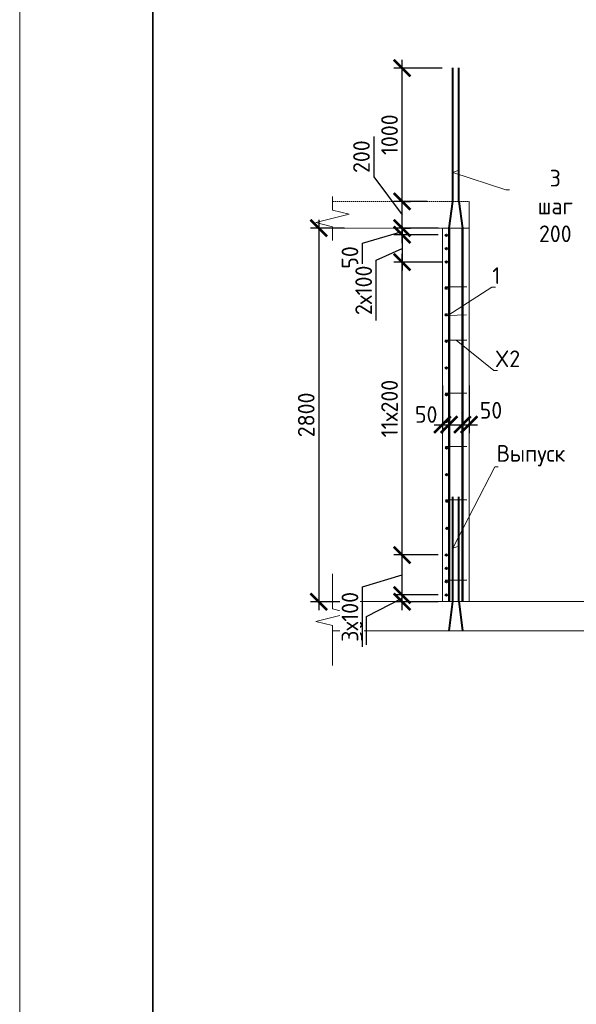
# Model space of a CAD drawing. Header units: millimetres. Extents: x 247266 to 730847, y -636031 to 10052.
# Tile 225 of 256: x 526995 to 535345, y -194401 to -179641. Entities that reach past the tile are written whole.
import ezdxf
from ezdxf import colors
from ezdxf.entities.mleader import LeaderData, LeaderLine
from ezdxf.math import Vec2, Vec3

# ---------------------------------------------------------------- set-up
doc = ezdxf.new("R2010")
doc.units = ezdxf.units.MM
doc.linetypes.add('01 Штриховая _4 мм_', pattern=[6, 3.5, -2.5])
for name, color, linetype, lineweight in [('AF_Perekritie', 7, 'Continuous', 18), ('AF_Stena', 7, 'Continuous', 18), ('KR_Fundament', 7, 'Continuous', 18), ('Арм_шпильки', 7, 'Continuous', 18), ('Армирование', 7, 'Continuous', 40), ('АрмСтер', 7, 'Continuous', 50), ('подоснова', 7, 'Continuous', 5), ('ТОНКИЕ', 7, 'Continuous', 9)]:
    doc.layers.add(name, color=color, linetype=linetype, lineweight=lineweight)
doc.layers.add('РАЗМЕРЫ', color=7, linetype='Continuous')
doc.layers.add('ТОЛСТЫЕ_ОСНОВНЫЕ', color=7, linetype='Continuous')
doc.styles.add('GOST-2.304_Type-B', font='GOST_Common.ttf')
doc.dimstyles.new('мой 25', dxfattribs={"dimscale": 100, "dimtxt": 2.5, "dimasz": 2.5, "dimexe": 1.25, "dimexo": 0.625, "dimtad": 1, "dimdec": 0, "dimlfac": 0.5, "dimtxsty": 'GOST-2.304_Type-B', "dimblk": 'ARCHTICK', "dimcen": 2.5, "dimdle": 1.25, "dimaunit": 1, "dimadec": 1, "dimazin": 2, "dimtfac": 1, "dimtdec": 0, "dimtmove": 1, "dimatfit": 3, "dimfxl": 6, "dimfxlon": 1, "dimtfill": 1, "dimlwd": -1, "dimlwe": -1, "dimarcsym": 0})

# ---------------------------------------------------------------- blocks, each defined once
blk = doc.blocks.new('*U3683')
at = {"layer": 'ТОЛСТЫЕ_ОСНОВНЫЕ', "lineweight": 35}
blk.add_lwpolyline([(20, 5), (836, 5), (836, 589), (20, 589)], close=True, dxfattribs=at)
at = {"layer": 'ТОНКИЕ'}
blk.add_lwpolyline([(0, 0), (841, 0), (841, 594), (0, 594)], close=True, dxfattribs=at)
blk = doc.blocks.new('_None')
blk = doc.blocks.new('_ArchTick')
at = {"color": 0, "linetype": 'ByBlock', "const_width": 0.15}
blk.add_lwpolyline([(-0.5, -0.5), (0.5, 0.5)], dxfattribs=at)
blk = doc.blocks.new('*D289')
at = {"layer": 'DEFPOINTS', "color": 0, "ltscale": 100}
for p in [(532694, -182365), (532731, -182365), (532694, -182765)]:
    blk.add_point(p, dxfattribs=at)
at = {"layer": 'РАЗМЕРЫ', "color": 0, "linetype": 'Continuous'}
for p, q in [((532309, -181394), (532309, -181994)), ((532309, -181994), (532731, -182565)), ((532731, -182890), (532731, -182240)), ((532757, -182365), (532856, -182365)), ((532756, -182765), (532856, -182765))]:
    blk.add_line(p, q, dxfattribs=at)
at = {"layer": 'РАЗМЕРЫ', "color": 0, "ltscale": 100, "xscale": 250, "yscale": 250, "zscale": 250}
for p, rotation in [((532731, -182365), 90), ((532731, -182765), 270)]:
    blk.add_blockref('_ArchTick', p, dxfattribs=dict(at, rotation=rotation))
at = {"layer": 'РАЗМЕРЫ', "color": 0, "lineweight": 0, "ltscale": 100, "insert": (532122, -181694), "char_height": 250, "attachment_point": 5, "rotation": 90, "style": 'GOST-2.304_Type-B', "bg_fill": 3, "box_fill_scale": 1.1, "bg_fill_color": 256, "bg_fill_true_color": 13158600, "bg_fill_transparency": 0}
blk.add_mtext('200', dxfattribs=at)
blk = doc.blocks.new('*D290')
at = {"layer": 'DEFPOINTS', "color": 0, "ltscale": 100}
for p in [(533336, -185062), (533436, -185062), (533436, -185712)]:
    blk.add_point(p, dxfattribs=at)
at = {"layer": 'РАЗМЕРЫ', "color": 0, "linetype": 'Continuous'}
for p, q in [((533336, -185124), (533336, -185837)), ((533436, -185124), (533436, -185837)), ((533211, -185712), (533561, -185712))]:
    blk.add_line(p, q, dxfattribs=at)
at = {"layer": 'РАЗМЕРЫ', "color": 0, "ltscale": 100, "xscale": 250, "yscale": 250, "zscale": 250}
blk.add_blockref('_ArchTick', (533336, -185712), dxfattribs=at)
at = {"layer": 'РАЗМЕРЫ', "color": 0, "ltscale": 100, "xscale": 250, "yscale": 250, "zscale": 250, "rotation": 180}
blk.add_blockref('_ArchTick', (533436, -185712), dxfattribs=at)
at = {"layer": 'РАЗМЕРЫ', "color": 0, "lineweight": 0, "ltscale": 100, "insert": (533093, -185559), "char_height": 250, "attachment_point": 5, "style": 'GOST-2.304_Type-B', "bg_fill": 3, "box_fill_scale": 1.1, "bg_fill_color": 256, "bg_fill_true_color": 13158600, "bg_fill_transparency": 0}
blk.add_mtext('50', dxfattribs=at)
blk = doc.blocks.new('*D291')
at = {"layer": 'DEFPOINTS', "color": 0, "ltscale": 100}
for p in [(533636, -185062), (533736, -185062), (533736, -185712)]:
    blk.add_point(p, dxfattribs=at)
at = {"layer": 'РАЗМЕРЫ', "color": 0, "linetype": 'Continuous'}
for p, q in [((533636, -185124), (533636, -185837)), ((533736, -185124), (533736, -185837)), ((533511, -185712), (533861, -185712))]:
    blk.add_line(p, q, dxfattribs=at)
at = {"layer": 'РАЗМЕРЫ', "color": 0, "ltscale": 100, "xscale": 250, "yscale": 250, "zscale": 250}
blk.add_blockref('_ArchTick', (533636, -185712), dxfattribs=at)
at = {"layer": 'РАЗМЕРЫ', "color": 0, "ltscale": 100, "xscale": 250, "yscale": 250, "zscale": 250, "rotation": 180}
blk.add_blockref('_ArchTick', (533736, -185712), dxfattribs=at)
at = {"layer": 'РАЗМЕРЫ', "color": 0, "lineweight": 0, "ltscale": 100, "insert": (534065, -185496), "char_height": 250, "attachment_point": 5, "style": 'GOST-2.304_Type-B', "bg_fill": 3, "box_fill_scale": 1.1, "bg_fill_color": 256, "bg_fill_true_color": 13158600, "bg_fill_transparency": 0}
blk.add_mtext('50', dxfattribs=at)
blk = doc.blocks.new('*D292')
at = {"layer": 'DEFPOINTS', "color": 0, "ltscale": 100}
for p in [(531927, -182765), (531481, -188365), (533800, -188365)]:
    blk.add_point(p, dxfattribs=at)
at = {"layer": 'РАЗМЕРЫ', "color": 0, "linetype": 'Continuous'}
for p, q in [((531481, -182640), (531481, -188490)), ((531864, -182765), (531356, -182765)), ((532081, -188365), (531356, -188365))]:
    blk.add_line(p, q, dxfattribs=at)
at = {"layer": 'РАЗМЕРЫ', "color": 0, "ltscale": 100, "xscale": 250, "yscale": 250, "zscale": 250}
for p, rotation in [((531481, -182765), 90), ((531481, -188365), 270)]:
    blk.add_blockref('_ArchTick', p, dxfattribs=dict(at, rotation=rotation))
at = {"layer": 'РАЗМЕРЫ', "color": 0, "lineweight": 0, "ltscale": 100, "insert": (531293, -185565), "char_height": 250, "attachment_point": 5, "rotation": 90, "style": 'GOST-2.304_Type-B', "bg_fill": 3, "box_fill_scale": 1.1, "bg_fill_color": 256, "bg_fill_true_color": 13158600, "bg_fill_transparency": 0}
blk.add_mtext('2800', dxfattribs=at)
blk = doc.blocks.new('*D293')
at = {"layer": 'DEFPOINTS', "color": 0, "ltscale": 100}
for p in [(532694, -182365), (532731, -182365), (532694, -182765)]:
    blk.add_point(p, dxfattribs=at)
at = {"layer": 'РАЗМЕРЫ', "color": 0, "linetype": 'Continuous'}
for p, q in [((532309, -181394), (532309, -181994)), ((532309, -181994), (532731, -182565)), ((532731, -182890), (532731, -182240)), ((532757, -182365), (532856, -182365)), ((532756, -182765), (532856, -182765))]:
    blk.add_line(p, q, dxfattribs=at)
at = {"layer": 'РАЗМЕРЫ', "color": 0, "ltscale": 100, "xscale": 250, "yscale": 250, "zscale": 250}
for p, rotation in [((532731, -182365), 90), ((532731, -182765), 270)]:
    blk.add_blockref('_ArchTick', p, dxfattribs=dict(at, rotation=rotation))
at = {"layer": 'РАЗМЕРЫ', "color": 0, "lineweight": 0, "ltscale": 100, "insert": (532122, -181694), "char_height": 250, "attachment_point": 5, "rotation": 90, "style": 'GOST-2.304_Type-B', "bg_fill": 3, "box_fill_scale": 1.1, "bg_fill_color": 256, "bg_fill_true_color": 13158600, "bg_fill_transparency": 0}
blk.add_mtext('200', dxfattribs=at)
blk = doc.blocks.new('*D294')
at = {"layer": 'DEFPOINTS', "color": 0, "ltscale": 100}
for p in [(532731, -188265), (533336, -188265), (533336, -188365)]:
    blk.add_point(p, dxfattribs=at)
at = {"layer": 'РАЗМЕРЫ', "color": 0, "linetype": 'Continuous'}
for p, q in [((532731, -188490), (532731, -188140)), ((532200, -188588), (532731, -188315)), ((533273, -188265), (532606, -188265)), ((533273, -188365), (532606, -188365)), ((532200, -189013), (532200, -188588))]:
    blk.add_line(p, q, dxfattribs=at)
at = {"layer": 'РАЗМЕРЫ', "color": 0, "ltscale": 100, "xscale": 250, "yscale": 250, "zscale": 250}
for p, rotation in [((532731, -188265), 270), ((532731, -188365), 90)]:
    blk.add_blockref('_ArchTick', p, dxfattribs=dict(at, rotation=rotation))
at = {"layer": 'РАЗМЕРЫ', "color": 0, "lineweight": 0, "ltscale": 100, "insert": (532012, -188801), "char_height": 250, "attachment_point": 5, "rotation": 90, "style": 'GOST-2.304_Type-B', "bg_fill": 3, "box_fill_scale": 1.1, "bg_fill_color": 256, "bg_fill_true_color": 13158600, "bg_fill_transparency": 0}
blk.add_mtext('50', dxfattribs=at)
blk = doc.blocks.new('*D295')
at = {"layer": 'DEFPOINTS', "color": 0, "ltscale": 100}
for p in [(532731, -187665), (533336, -187665), (533237, -188265)]:
    blk.add_point(p, dxfattribs=at)
at = {"layer": 'РАЗМЕРЫ', "color": 0, "linetype": 'Continuous'}
for p, q in [((532731, -188390), (532731, -187540)), ((533273, -187665), (532606, -187665)), ((532137, -188143), (532731, -187965)), ((532137, -189044), (532137, -188143)), ((533174, -188265), (532606, -188265))]:
    blk.add_line(p, q, dxfattribs=at)
at = {"layer": 'РАЗМЕРЫ', "color": 0, "ltscale": 100, "xscale": 250, "yscale": 250, "zscale": 250}
for p, rotation in [((532731, -187665), 90), ((532731, -188265), 270)]:
    blk.add_blockref('_ArchTick', p, dxfattribs=dict(at, rotation=rotation))
at = {"layer": 'РАЗМЕРЫ', "color": 0, "lineweight": 0, "ltscale": 100, "insert": (531949, -188593), "char_height": 250, "attachment_point": 5, "rotation": 90, "style": 'GOST-2.304_Type-B', "bg_fill": 3, "box_fill_scale": 1.1, "bg_fill_color": 256, "bg_fill_true_color": 13158600, "bg_fill_transparency": 0}
blk.add_mtext('3х100', dxfattribs=at)
blk = doc.blocks.new('*D296')
at = {"layer": 'DEFPOINTS', "color": 0, "ltscale": 100}
for p in [(532731, -183275), (533396, -183275), (533305, -187665)]:
    blk.add_point(p, dxfattribs=at)
at = {"layer": 'РАЗМЕРЫ', "color": 0, "linetype": 'Continuous'}
for p, q in [((532731, -187790), (532731, -183150)), ((533331, -183275), (532606, -183275)), ((533243, -187665), (532606, -187665))]:
    blk.add_line(p, q, dxfattribs=at)
at = {"layer": 'РАЗМЕРЫ', "color": 0, "ltscale": 100, "xscale": 250, "yscale": 250, "zscale": 250}
for p, rotation in [((532731, -183275), 90), ((532731, -187665), 270)]:
    blk.add_blockref('_ArchTick', p, dxfattribs=dict(at, rotation=rotation))
at = {"layer": 'РАЗМЕРЫ', "color": 0, "lineweight": 0, "ltscale": 100, "insert": (532543, -185470), "char_height": 250, "attachment_point": 5, "rotation": 90, "style": 'GOST-2.304_Type-B', "bg_fill": 3, "box_fill_scale": 1.1, "bg_fill_color": 256, "bg_fill_true_color": 13158600, "bg_fill_transparency": 0}
blk.add_mtext('11х200', dxfattribs=at)
blk = doc.blocks.new('*D297')
at = {"layer": 'DEFPOINTS', "color": 0, "ltscale": 100}
for p in [(532731, -182765), (533336, -182765), (533336, -182865)]:
    blk.add_point(p, dxfattribs=at)
at = {"layer": 'РАЗМЕРЫ', "color": 0, "linetype": 'Continuous'}
for p, q in [((532731, -182990), (532731, -182640)), ((532137, -182993), (532731, -182815)), ((533273, -182765), (532606, -182765)), ((533273, -182865), (532606, -182865)), ((532137, -183418), (532137, -182993))]:
    blk.add_line(p, q, dxfattribs=at)
at = {"layer": 'РАЗМЕРЫ', "color": 0, "ltscale": 100, "xscale": 250, "yscale": 250, "zscale": 250}
for p, rotation in [((532731, -182765), 270), ((532731, -182865), 90)]:
    blk.add_blockref('_ArchTick', p, dxfattribs=dict(at, rotation=rotation))
at = {"layer": 'РАЗМЕРЫ', "color": 0, "lineweight": 0, "ltscale": 100, "insert": (531949, -183205), "char_height": 250, "attachment_point": 5, "rotation": 90, "style": 'GOST-2.304_Type-B', "bg_fill": 3, "box_fill_scale": 1.1, "bg_fill_color": 256, "bg_fill_true_color": 13158600, "bg_fill_transparency": 0}
blk.add_mtext('50', dxfattribs=at)
blk = doc.blocks.new('*D298')
at = {"layer": 'DEFPOINTS', "color": 0, "ltscale": 100}
for p in [(533336, -182865), (532731, -183275), (533023, -183275)]:
    blk.add_point(p, dxfattribs=at)
at = {"layer": 'РАЗМЕРЫ', "color": 0, "linetype": 'Continuous'}
for p, q in [((533273, -182865), (532606, -182865)), ((532731, -182740), (532731, -183400)), ((532342, -183248), (532731, -183070)), ((532342, -184149), (532342, -183248)), ((532961, -183275), (532606, -183275))]:
    blk.add_line(p, q, dxfattribs=at)
at = {"layer": 'РАЗМЕРЫ', "color": 0, "ltscale": 100, "xscale": 250, "yscale": 250, "zscale": 250}
for p, rotation in [((532731, -182865), 90), ((532731, -183275), 270)]:
    blk.add_blockref('_ArchTick', p, dxfattribs=dict(at, rotation=rotation))
at = {"layer": 'РАЗМЕРЫ', "color": 0, "lineweight": 0, "ltscale": 100, "insert": (532155, -183698), "char_height": 250, "attachment_point": 5, "rotation": 90, "style": 'GOST-2.304_Type-B', "bg_fill": 3, "box_fill_scale": 1.1, "bg_fill_color": 256, "bg_fill_true_color": 13158600, "bg_fill_transparency": 0}
blk.add_mtext('2х100', dxfattribs=at)
blk = doc.blocks.new('*D299')
at = {"layer": 'DEFPOINTS', "color": 0, "ltscale": 100}
for p in [(532731, -180365), (533491, -180365), (533169, -182365)]:
    blk.add_point(p, dxfattribs=at)
at = {"layer": 'РАЗМЕРЫ', "color": 0, "linetype": 'Continuous'}
for p, q in [((533331, -180365), (532606, -180365)), ((532731, -182490), (532731, -180240)), ((533107, -182365), (532606, -182365))]:
    blk.add_line(p, q, dxfattribs=at)
at = {"layer": 'РАЗМЕРЫ', "color": 0, "ltscale": 100, "xscale": 250, "yscale": 250, "zscale": 250}
for p, rotation in [((532731, -180365), 90), ((532731, -182365), 270)]:
    blk.add_blockref('_ArchTick', p, dxfattribs=dict(at, rotation=rotation))
at = {"layer": 'РАЗМЕРЫ', "color": 0, "lineweight": 0, "ltscale": 100, "insert": (532543, -181365), "char_height": 250, "attachment_point": 5, "rotation": 90, "style": 'GOST-2.304_Type-B', "bg_fill": 3, "box_fill_scale": 1.1, "bg_fill_color": 256, "bg_fill_true_color": 13158600, "bg_fill_transparency": 0}
blk.add_mtext('1000', dxfattribs=at)

msp = doc.modelspace()

# ---------------------------------------------------------------- linework, layer by layer
at = {"layer": 'AF_Perekritie', "linetype": '01 Штриховая _4 мм_', "lineweight": 9}
for p, q in [((533735.63, -182364.52), (531687.05, -182364.52)), ((531687.05, -182764.52), (533735.63, -182764.52))]:
    msp.add_line(p, q, dxfattribs=at)
at = {"layer": 'AF_Stena', "lineweight": 20}
for p, q in [((533335.63, -182764.52), (533335.63, -188364.52)), ((533735.63, -182764.52), (533335.63, -182764.52)), ((533735.63, -188364.52), (533735.63, -182764.52))]:
    msp.add_line(p, q, dxfattribs=at)
for points in [[(531687.05, -182439.52), (531687.05, -182289.52)], [(531937.05, -182557.02), (531437.05, -182682.02)], [(531687.05, -182439.52), (531687.05, -182494.52)], [(531687.05, -182494.52), (531937.05, -182557.02)], [(531437.05, -182682.02), (531687.05, -182744.52)], [(531687.05, -182744.52), (531687.05, -182799.52)], [(531687.05, -182799.52), (531687.05, -182949.52)], [(531687.05, -188417.85), (531687.05, -187945.99)], [(531687.05, -188417.85), (531687.05, -188472.85)], [(531687.05, -188472.85), (531937.05, -188535.35)], [(531937.05, -188535.35), (531437.05, -188660.35)], [(531437.05, -188660.35), (531687.05, -188722.85)], [(531687.05, -188722.85), (531687.05, -188777.85)], [(531687.05, -188777.85), (531687.05, -189321.96)]]:
    msp.add_lwpolyline(points, dxfattribs=at)
at = {"layer": 'KR_Fundament', "lineweight": 9}
for p, q in [((535603.45, -188364.52), (531687.05, -188364.52)), ((531687.05, -188800.37), (535603.45, -188800.37))]:
    msp.add_line(p, q, dxfattribs=at)
at = {"layer": 'Арм_шпильки'}
msp.add_line((533375.63, -183644.67), (533705.14, -183644.67), dxfattribs=at)
at = {"layer": 'Армирование', "ltscale": 100}
for p, q in [((533490.92, -182364.52), (533490.92, -180364.52)), ((533581.64, -182364.52), (533581.64, -180364.52)), ((533490.62, -188364.52), (533490.92, -186791.38)), ((533581.34, -188364.52), (533581.64, -186791.38))]:
    msp.add_line(p, q, dxfattribs=at)
for centre in [(533395.63, -183664.67), (533395.63, -184064.67)]:
    msp.add_circle(centre, 12, dxfattribs=at)
at = {"layer": 'АрмСтер', "ltscale": 15}
for p, q in [((533436.91, -188364.52), (533436.91, -182764.52)), ((533635.33, -188364.52), (533635.33, -182764.52))]:
    msp.add_line(p, q, dxfattribs=at)

# ---------------------------------------------------------------- block references
at = {"xscale": 100, "yscale": 100, "zscale": 100}
msp.add_blockref('*U3683', (526994.57, -209161.15, 3100), dxfattribs=at)

# ---------------------------------------------------------------- leaders
at = {"layer": 'подоснова'}
ml = msp.add_multileader_mtext('Standard', dxfattribs=at)
ml.set_content('3 шаг 200', color=256, style='GOST-2.304_Type-B')
ml.set_leader_properties(color=256, linetype='ByLayer', lineweight=15)
ml.set_arrow_properties(name='NONE')
ml.build(insert=Vec2(0, 0))
ml.multileader.update_dxf_attribs({"text_left_attachment_type": 6, "text_right_attachment_type": 6, "dogleg_length": 10, "arrow_head_size": 18})
ctx = ml.context
ctx.base_point, ctx.char_height, ctx.arrow_head_size, ctx.landing_gap_size, ctx.plane_origin = Vec3(534299.22, -182191.63), 250, 18, 20, Vec3(533082.33, -180879.08)
ctx.left_attachment, ctx.right_attachment, ctx.text_align_type = 6, 6, 1
notes = []
notes.append((ctx, [(0, (1, 1, 0), (534288.61, -182191.88), (1, 0), 10, [(1, [(533581.64, -181895.6), (533490.92, -181933.44)], 0, [])])]))
ctx.mtext.insert, ctx.mtext.width, ctx.mtext.alignment, ctx.mtext.flow_direction = Vec3(535029.83, -181891.63), 22.8978, 2, 5
ml = msp.add_multileader_mtext('Standard', dxfattribs=at)
ml.set_content('1 ', color=256, style='GOST-2.304_Type-B')
ml.set_leader_properties(color=256, linetype='ByLayer', lineweight=15)
ml.set_arrow_properties(name='NONE')
ml.build(insert=Vec2(0, 0))
ml.multileader.update_dxf_attribs({"text_left_attachment_type": 6, "text_right_attachment_type": 6, "dogleg_length": 10, "arrow_head_size": 18})
ctx = ml.context
ctx.base_point, ctx.char_height, ctx.arrow_head_size, ctx.landing_gap_size, ctx.plane_origin = Vec3(534087.68, -183652.07), 250, 18, 20, Vec3(533093.17, -183211.79)
ctx.left_attachment, ctx.right_attachment, ctx.text_align_type = 6, 6, 1
notes.append((ctx, [(0, (1, 1, 0), (534077.65, -183652.07), (1, 0), 10, [(1, [(533699.63, -184064.67), (533415.78, -184074.05)], 0, [])])]))
ctx.mtext.insert, ctx.mtext.width, ctx.mtext.alignment, ctx.mtext.flow_direction = Vec3(534145.18, -183352.07), 22.8978, 2, 5
ml = msp.add_multileader_mtext('Standard', dxfattribs=at)
ml.set_content('Выпуск', color=256, style='GOST-2.304_Type-B')
ml.set_leader_properties(color=256, linetype='ByLayer', lineweight=15)
ml.set_arrow_properties(name='NONE')
ml.build(insert=Vec2(0, 0))
ml.multileader.update_dxf_attribs({"text_left_attachment_type": 6, "text_right_attachment_type": 6, "dogleg_length": 10, "arrow_head_size": 18})
ctx = ml.context
ctx.base_point, ctx.char_height, ctx.arrow_head_size, ctx.landing_gap_size, ctx.plane_origin = Vec3(534131.92, -186342.1), 250, 18, 20, Vec3(532974.91, -186323.97)
ctx.left_attachment, ctx.right_attachment, ctx.text_align_type = 6, 6, 1
notes.append((ctx, [(0, (1, 1, 0), (534121.41, -186342.42), (1, 0), 10, [(1, [(533581.5, -187534.33), (533490.65, -187561.87)], 0, [])])]))
ctx.mtext.insert, ctx.mtext.width, ctx.mtext.alignment, ctx.mtext.flow_direction = Vec3(534664.42, -186017.1), 22.8978, 2, 5
for ctx, leaders in notes:
    for number, flags, end, landing, length, lines in leaders:
        leader = LeaderData()
        leader.index, (leader.has_last_leader_line, leader.has_dogleg_vector, leader.attachment_direction) = number, flags
        leader.last_leader_point, leader.dogleg_vector, leader.dogleg_length = Vec3(end), Vec3(landing), length
        for number, points, colour, breaks in lines:
            line = LeaderLine()
            line.index, line.vertices, line.color, line.breaks = number, Vec3.list(points), colors.encode_raw_color(colour), breaks
            leader.lines.append(line)
        ctx.leaders.append(leader)

# ---------------------------------------------------------------- next in the draw order: dimensions: what is measured, and where the dimension line sits
at = {"layer": 'РАЗМЕРЫ', "lineweight": 0}
dim = msp.add_linear_dim(base=(532730.91, -182364.52), p1=(532693.91, -182764.52), p2=(532694.15, -182364.52), angle=90, dimstyle='мой 25', dxfattribs=at)
dim.commit()
dim.dimension.update_dxf_attribs({"geometry": '*D289', "text_midpoint": (532309.44, -181931.79), "dimtype": 160})
dim = msp.add_linear_dim(base=(533435.59, -185712.1), p1=(533335.63, -185061.93), p2=(533435.59, -185061.93), dimstyle='мой 25', dxfattribs=at)
dim.commit()
dim.dimension.update_dxf_attribs({"geometry": '*D290', "text_midpoint": (533093, -185746.68), "dimtype": 160})

# ---------------------------------------------------------------- next in the draw order: dimensions: what is measured, and where the dimension line sits
dim = msp.add_linear_dim(base=(533735.63, -185712.1), p1=(533635.59, -185061.93), p2=(533735.63, -185061.93), dimstyle='мой 25', dxfattribs=at)
dim.commit()
dim.dimension.update_dxf_attribs({"geometry": '*D291', "text_midpoint": (534065.24, -185684.09), "dimtype": 160})

# ---------------------------------------------------------------- next in the draw order: dimensions: what is measured, and where the dimension line sits
dim = msp.add_linear_dim(base=(531481.07, -188364.52), p1=(531926.59, -182764.52), p2=(533799.86, -188364.52), angle=90, dimstyle='мой 25', dxfattribs=at)
dim.commit()
dim.dimension.update_dxf_attribs({"geometry": '*D292', "text_midpoint": (531293.45, -185564.52)})

# ---------------------------------------------------------------- next in the draw order: linework, layer by layer
at = {"layer": 'AF_Stena', "lineweight": 20}
msp.add_line((533735.63, -182764.52), (533735.63, -182365.54), dxfattribs=at)
at = {"layer": 'Арм_шпильки'}
for p, q in [((533375.63, -184443), (533705.14, -184443)), ((533378.31, -185241.33), (533705.14, -185241.33)), ((533380.98, -186039.65), (533705.14, -186039.65)), ((533383.66, -186837.98), (533705.14, -186837.98)), ((533375.63, -188044.52), (533705.14, -188044.52))]:
    msp.add_line(p, q, dxfattribs=at)
at = {"layer": 'Армирование', "ltscale": 100}
for p, q in [((533436.91, -182766.95), (533490.92, -182364.52)), ((533581.64, -182364.52), (533635.63, -182766.95)), ((533436.91, -188800.37), (533490.62, -188364.52)), ((533581.34, -188364.52), (533635.33, -188799.08))]:
    msp.add_line(p, q, dxfattribs=at)
for centre in [(533395.63, -184463), (533395.63, -184863), (533398.31, -185261.33), (533398.31, -185661.33), (533400.98, -186059.65), (533400.98, -186459.65), (533403.66, -186857.98), (533403.66, -187264.98)]:
    msp.add_circle(centre, 12, dxfattribs=at)

# ---------------------------------------------------------------- next in the draw order: dimensions: what is measured, and where the dimension line sits
at = {"layer": 'РАЗМЕРЫ', "lineweight": 0}
for base, p1, p2, picture, middle in [((532730.91, -182364.52), (532693.91, -182764.52), (532694.15, -182364.52), '*D293', (532309.44, -181931.79)), ((532730.91, -188264.67), (533335.63, -188364.52), (533335.63, -188264.67), '*D294', (532199.66, -188650.4))]:
    dim = msp.add_linear_dim(base=base, p1=p1, p2=p2, angle=90, dimstyle='мой 25', dxfattribs=at)
    dim.commit()
    dim.dimension.update_dxf_attribs({"geometry": picture, "text_midpoint": middle, "dimtype": 160})

# ---------------------------------------------------------------- next in the draw order: leaders
at = {"layer": 'подоснова'}
ml = msp.add_multileader_mtext('Standard', dxfattribs=at)
ml.set_content('X2', color=256, style='GOST-2.304_Type-B')
ml.set_leader_properties(color=256, linetype='ByLayer', lineweight=15)
ml.set_arrow_properties(name='NONE')
ml.build(insert=Vec2(0, 0))
ml.multileader.update_dxf_attribs({"text_left_attachment_type": 6, "text_right_attachment_type": 6, "dogleg_length": 10, "arrow_head_size": 18})
ctx = ml.context
ctx.base_point, ctx.char_height, ctx.arrow_head_size, ctx.landing_gap_size, ctx.plane_origin = Vec3(534118.68, -184899.1), 250, 18, 20, Vec3(533124.16, -183752.96)
ctx.left_attachment, ctx.right_attachment, ctx.text_align_type = 6, 6, 1
notes = []
notes.append((ctx, [(0, (1, 1, 0), (534108.5, -184899.35), (1, 0), 10, [(0, [(533540.38, -184443)], 0, [])])]))
ctx.mtext.insert, ctx.mtext.width, ctx.mtext.alignment, ctx.mtext.flow_direction = Vec3(534313.68, -184599.1), 22.8978, 2, 5
for ctx, leaders in notes:
    for number, flags, end, landing, length, lines in leaders:
        leader = LeaderData()
        leader.index, (leader.has_last_leader_line, leader.has_dogleg_vector, leader.attachment_direction) = number, flags
        leader.last_leader_point, leader.dogleg_vector, leader.dogleg_length = Vec3(end), Vec3(landing), length
        for number, points, colour, breaks in lines:
            line = LeaderLine()
            line.index, line.vertices, line.color, line.breaks = number, Vec3.list(points), colors.encode_raw_color(colour), breaks
            leader.lines.append(line)
        ctx.leaders.append(leader)

# ---------------------------------------------------------------- next in the draw order: dimensions: what is measured, and where the dimension line sits
at = {"layer": 'РАЗМЕРЫ', "lineweight": 0}
dim = msp.add_linear_dim(base=(532730.91, -180364.52), p1=(533169.09, -182364.52), p2=(533490.92, -180364.52), angle=90, dimstyle='мой 25', dxfattribs=at)
dim.commit()
dim.dimension.update_dxf_attribs({"geometry": '*D299', "text_midpoint": (532543.29, -181364.52)})
dim = msp.add_linear_dim(base=(532730.91, -187664.67), p1=(533236.63, -188264.67), p2=(533335.63, -187664.67), angle=90, text='3х100', dimstyle='мой 25', dxfattribs=at)
dim.commit()
dim.dimension.update_dxf_attribs({"geometry": '*D295', "text_midpoint": (531949.16, -188205.41)})

# ---------------------------------------------------------------- next in the draw order: linework, layer by layer
at = {"layer": 'Армирование', "ltscale": 100}
for centre in [(533395.63, -188064.52), (533395.63, -188264.52)]:
    msp.add_circle(centre, 12, dxfattribs=at)

# ---------------------------------------------------------------- next in the draw order: dimensions: what is measured, and where the dimension line sits
at = {"layer": 'РАЗМЕРЫ', "lineweight": 0}
dim = msp.add_linear_dim(base=(532730.91, -183274.52), p1=(533305.01, -187664.67), p2=(533395.63, -183274.52), angle=90, text='11х200', dimstyle='мой 25', dxfattribs=at)
dim.commit()
dim.dimension.update_dxf_attribs({"geometry": '*D296', "text_midpoint": (532543.29, -185469.59)})

# ---------------------------------------------------------------- next in the draw order: linework, layer by layer
at = {"layer": 'Армирование', "ltscale": 100}
for centre in [(533395.63, -187664.52), (533395.63, -187864.52)]:
    msp.add_circle(centre, 12, dxfattribs=at)

# ---------------------------------------------------------------- next in the draw order: dimensions: what is measured, and where the dimension line sits
at = {"layer": 'РАЗМЕРЫ', "lineweight": 0}
dim = msp.add_linear_dim(base=(532730.91, -182764.52), p1=(533335.63, -182864.67), p2=(533335.63, -182764.52), angle=90, dimstyle='мой 25', dxfattribs=at)
dim.commit()
dim.dimension.update_dxf_attribs({"geometry": '*D297', "text_midpoint": (531949.16, -183055.33)})

# ---------------------------------------------------------------- next in the draw order: linework, layer by layer
at = {"layer": 'Армирование', "ltscale": 100}
for centre in [(533395.63, -182874.52), (533395.63, -183074.52), (533395.63, -183274.52)]:
    msp.add_circle(centre, 12, dxfattribs=at)

# ---------------------------------------------------------------- next in the draw order: dimensions: what is measured, and where the dimension line sits
at = {"layer": 'РАЗМЕРЫ', "lineweight": 0}
dim = msp.add_linear_dim(base=(532730.91, -183274.52), p1=(533335.63, -182864.67), p2=(533023.21, -183274.52), angle=90, text='2х100', dimstyle='мой 25', dxfattribs=at)
dim.commit()
dim.dimension.update_dxf_attribs({"geometry": '*D298', "text_midpoint": (532342.47, -183310.44), "dimtype": 160})

doc.saveas('drawing.dxf')
